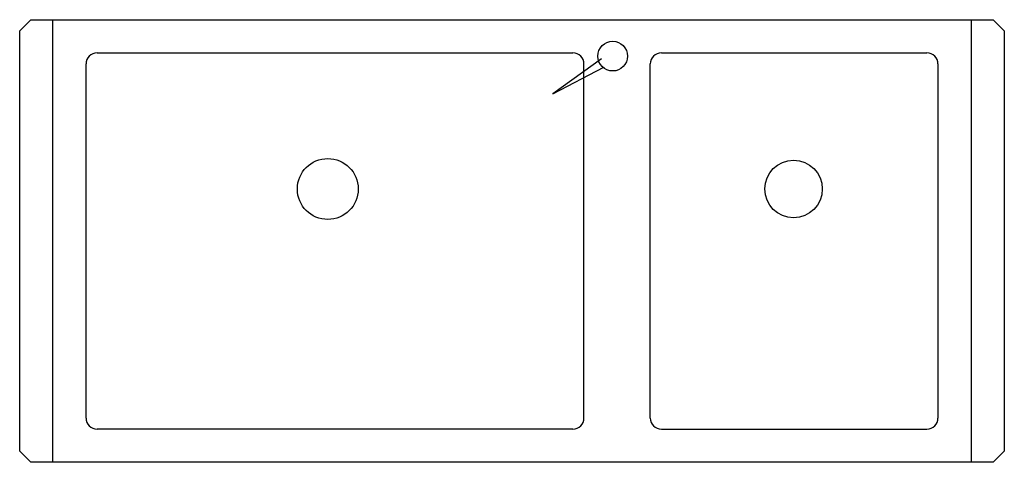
# Model space of a CAD drawing. Extents: x 7471 to 8361, y 14034 to 14434.
import ezdxf

# ---------------------------------------------------------------- set-up
doc = ezdxf.new("R2010")
doc.units = 0
doc.header["$LTSCALE"] = 300
doc.layers.get('0').update_dxf_attribs({"linetype": 'CONTINUOUS'})

msp = doc.modelspace()

# ---------------------------------------------------------------- linework, layer by layer
at = {"ltscale": 0.3}
for p, q in [((7481, 14434.5), (7471, 14424.5)), ((7481, 14434.5), (8351, 14434.5)), ((7501, 14034.5), (7501, 14434.5)), ((8331, 14434.5), (8331, 14034.5)), ((8351, 14434.5), (8361, 14424.5)), ((7471, 14044.5), (7471, 14424.5)), ((8361, 14424.5), (8361, 14044.5)), ((7541, 14404.5), (7971, 14404.5)), ((8051, 14404.5), (8291, 14404.5)), ((7531, 14074.5), (7531, 14394.5)), ((7997, 14399), (7953, 14367.5)), ((7953, 14367.5), (7999, 14391.5)), ((7981, 14074.5), (7981, 14394.5)), ((8041, 14074.5), (8041, 14394.5)), ((8301, 14394.5), (8301, 14074.5)), ((7971, 14064.5), (7541, 14064.5)), ((8051, 14064.5), (8291, 14064.5)), ((7471, 14044.5), (7481, 14034.5)), ((8361, 14044.5), (8351, 14034.5)), ((8351, 14034.5), (7481, 14034.5))]:
    msp.add_line(p, q, dxfattribs=at)
for centre, radius in [((8007, 14401.57), 13.43), ((7749.5, 14281.5), 27.5), ((8170.5, 14281.5), 26)]:
    msp.add_circle(centre, radius, dxfattribs=at)
for centre, start, end in [((7541, 14394.5), 90, 180), ((7971, 14394.5), 0, 90), ((8051, 14394.5), 90, 180), ((8291, 14394.5), 0, 90), ((7541, 14074.5), 180, 270), ((7971, 14074.5), 270, 0), ((8051, 14074.5), 180, 270), ((8291, 14074.5), 270, 0)]:
    msp.add_arc(centre, 10, start, end, dxfattribs=at)

doc.saveas('drawing.dxf')
